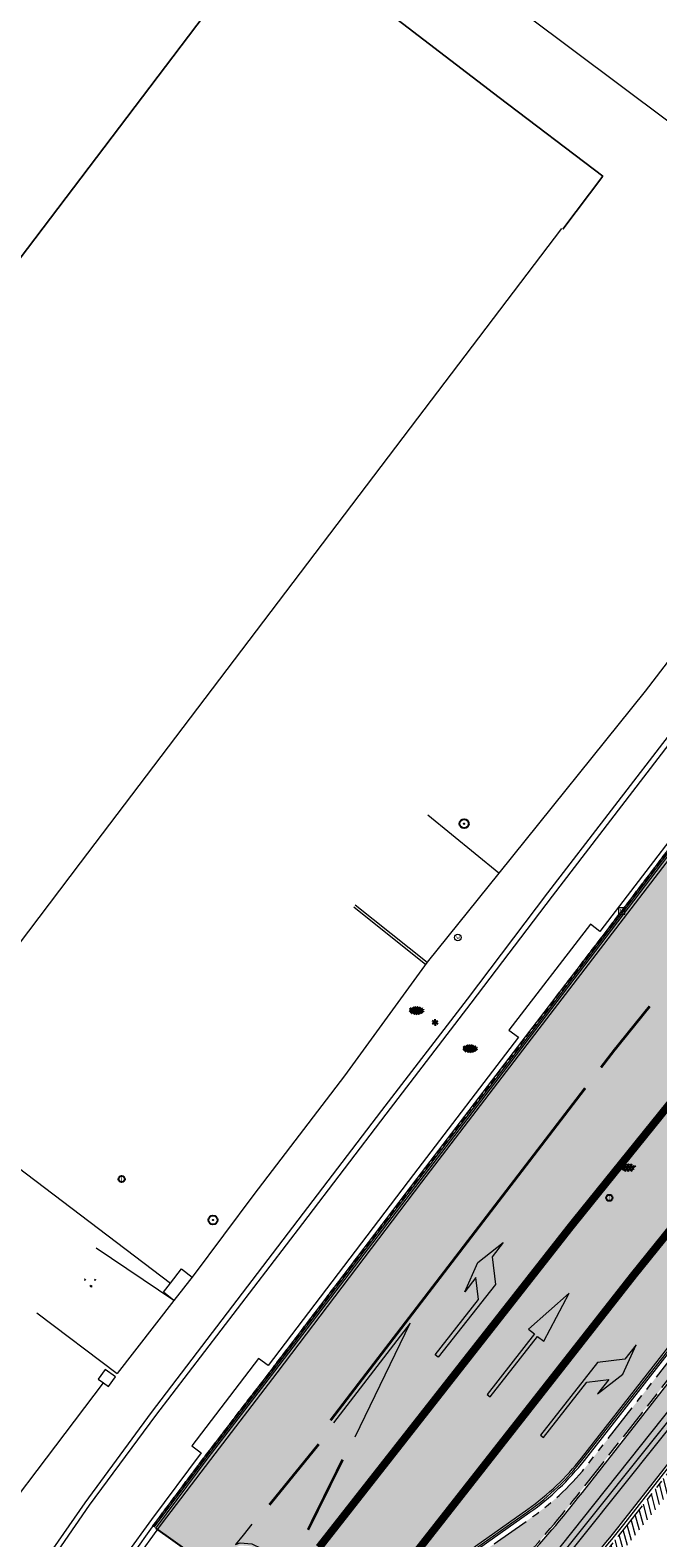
# Model space of a CAD drawing. Header units: metres. Extents: x 187916 to 189411, y 333285 to 334910.
# Tile 68 of 256: x 188312 to 188337, y 334346 to 334404. Entities that reach past the tile are written whole.
import ezdxf
from ezdxf.enums import TextEntityAlignment as Align

# ---------------------------------------------------------------- set-up
doc = ezdxf.new("R2010")
doc.units = ezdxf.units.M
for name, pattern in [('DASHED2', [0.375, 0.25, -0.125]), ('VH-OPSLUITBAND_100X200', [16, 8, -2, 4, -2]), ('VH-TROTTOIRBAND_180-200', [20, 10, -2, 2, -2, 2, -2]), ('VW-1-1_STREEP', [2, 1, -1]), ('VW-1-3_STREEP', [4, 1, -3])]:
    doc.linetypes.add(name, pattern=pattern)
for name, color, linetype, lineweight in [('B-ME-GR-BOOM-S', 253, 'Continuous', 25), ('B-ME-IE-MEUBILAIR_WEGMEUBILAIR-S', 253, 'Continuous', 18), ('B-ME-IE-MEUBILAIR_WEGMEUBILAIR_LICHTMAST-S', 253, 'Continuous', 25), ('B-ME-IE-TERREINAFSCHEIDING_NATUURLIJK_HAAG-G', 253, 'IE-TERREINAFSCHEIDING-NATUURLIJK-HAAG', 18), ('B-ME-OG-BEBOUWING_HOOFDGEBOUW-G', 253, 'Continuous', 18), ('B-ME-RI-HWA_KOLK-S', 253, 'Continuous', 25), ('B-ME-RI-PUT_INSPECTIE-S', 253, 'Continuous', 25), ('B-ME-VH-KANTOPSLUITING_ACHTERKANTBAND-G', 253, 'Continuous', 18), ('B-ME-VH-VERHARDING_ASFALT-G', 253, 'Continuous', 18), ('B-ME-VH-VERHARDING_ASFALT-S', 253, 'Continuous', 25), ('B-ME-VH-VERHARDING_BETONSTRAATSTEEN-G', 253, 'Continuous', 18), ('B-ME-VH-VERHARDING_BETONSTRAATSTEEN-S', 253, 'Continuous', 25), ('B-ME-VH-VERHARDING_HALFVERHARDING-G', 253, 'Continuous', 18), ('B-ME-VH-VERHARDING_HALFVERHARDING-S', 253, 'Continuous', 25), ('B-WE-IE-TERREINAFSCHEIDING_KUNSTMATIG_MUUR-G', 253, 'IE-TERREINAFSCHEIDING_KUNSTMATIG-SO', 15), ('B-WE-OG-BEBOUWING-GV', 253, 'Continuous', 15), ('B-WE-OG-TERREIN_ERF-GV', 253, 'Continuous', 15), ('N-WE-VH-GESLOTENVERHARDING_ASFALT_ZAAGSNEDE-G', 10, 'VH-ZAAGSNEDE-SO', 25), ('N-WE-VH-HERSTRATEN-A-200', 252, 'Continuous', 18), ('N-WE-VH-KANTOPSLUITING_OPSLUITBAND_80X200-G', 30, 'VH-OPSLUITBAND_100X200', 15), ('N-WE-VH-KANTOPSLUITING_RIJWIELPADBAND_4-12 200-G', 94, 'VH-TROTTOIRBAND_180-200', 15), ('N-WE-VH-KANTOPSLUITING_TROTTOIRBAND_180 200-G', 251, 'VH-TROTTOIRBAND_180-200', 15), ('N-WE-VH-KANTOPSLUITING_VOORKANTBAND-G', 7, 'Continuous', 15), ('N-WE-VH-KANTVERHARDING_STREKLAAG_BSS-G', 60, 'Continuous', 18), ('N-WE-VH-KANTVERHARDING_STREKLAAG_SBS-G', 130, 'Continuous', 18), ('N-WE-VH-VERHARDING_ASFALT_RIJWEG-A', 251, 'Continuous', 18), ('N-WE-VH-VERHARDING_BETONSTRAATSTEEN-ROOD-A', 11, 'Continuous', 18), ('N-WE-VW-MARKERING_LANGS_STREEP-G', 251, 'Continuous', 0), ('N-WE-VW-MARKERING_LANGS_STREEP_11-G', 251, 'VW-1-1_STREEP', 0), ('N-WE-VW-MARKERING_LANGS_STREEP_13-G', 251, 'VW-1-3_STREEP', 0), ('N-WE-VW-MARKERING_PIJL-S', 251, 'Continuous', 0), ('N-WE-VW-MARKERING_VLAK-G', 251, 'Continuous', 0)]:
    doc.layers.add(name, color=color, linetype=linetype, lineweight=lineweight)
doc.layers.add('N-WE-VH-MATERIAALSCHEIDING-G', color=7, linetype='DASHED2')
doc.layers.add('N-WE-VH-VERHARDING_PRINTBETON-A', color=251, linetype='Continuous')
doc.styles.add('NLCS-ISO', font='NLCS-ISO.ttf')
doc.linetypes.add('IE-TERREINAFSCHEIDING-NATUURLIJK-HAAG', pattern='A,7,-1.5,[67,NLCS.SHX,S=0.75,R=45,X=0,Y=0],-1.5', length=10)
doc.linetypes.add('IE-TERREINAFSCHEIDING_KUNSTMATIG-SO', pattern='A,4,[82,NLCS.SHX,S=0.75,R=90,X=0,Y=0],4,-2', length=10)
doc.linetypes.add('VH-ZAAGSNEDE-SO', pattern='A,1e-05,-2.54,[181,NLCS.SHX,S=2.54,R=0,X=-2.54,Y=0],-5.08,[181,NLCS.SHX,S=2.54,R=180,X=2.54,Y=0],-2.54', length=10.16001)

# ---------------------------------------------------------------- blocks, each defined once
blk = doc.blocks.new('SRI-PUT_INSPECTIE-SO')
blk.add_circle((0, -7.105427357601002e-14), 1.999999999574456)
at = {"style": 'NLCS-ISO'}
blk.add_text('I', height=2.5, dxfattribs=at).set_placement((-0.002795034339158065, -0.007140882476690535), align=Align.MIDDLE_CENTER)
blk = doc.blocks.new('B-SIE-WEG_LICHTMAST-SO')
at = {"ltscale": 0.1}
for p, q in [((-1.096064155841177, 0.6328125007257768), (-2.192125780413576, 1.265625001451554)), ((8.349587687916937e-10, 1.265625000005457), (1.669846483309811e-09, 2.53125000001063)), ((1.096064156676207, 0.6328124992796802), (2.192125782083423, 1.26562499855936)), ((-1.096064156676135, -0.6328124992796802), (-2.192125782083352, -1.26562499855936)), ((-8.349587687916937e-10, -1.265625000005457), (-1.669775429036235e-09, -2.53125000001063)), ((1.096064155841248, -0.6328125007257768), (2.192125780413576, -1.265625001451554))]:
    blk.add_line(p, q, dxfattribs=at)
at = {"flags": 128}
for points in [[(-1.162672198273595, 0.4999999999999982), (1.162672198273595, 0.4999999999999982)], [(-1.162672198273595, -0.4999999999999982), (1.162672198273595, -0.4999999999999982)]]:
    blk.add_lwpolyline(points, dxfattribs=at)
at = {"ltscale": 0.1}
blk.add_circle((0, 0), 1.265625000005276, dxfattribs=at)
at = {"style": 'NLCS-ISO'}
blk.add_attdef('TYPE', text='', height=1.8, dxfattribs=at).set_placement((1.669846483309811e-09, 2.53125000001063), align=Align.BOTTOM_CENTER)
blk = doc.blocks.new('SGR-BOOM_01')
at = {"ltscale": 0.1}
h = blk.add_hatch(color=256, dxfattribs=at)
edge = h.paths.add_edge_path()
edge.add_arc((7.366995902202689e-12, -5.115907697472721e-12), 0.15, 0, 360)
for centre, radius in [((0, 0), 2.5), ((7.366995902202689e-12, -5.115907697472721e-12), 0.04499999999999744)]:
    blk.add_circle(centre, radius)
blk.add_circle((7.366995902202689e-12, -5.115907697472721e-12), 0.15, dxfattribs=at)
blk = doc.blocks.new('SRI-KOLK-SO')
at = {"color": 0, "linetype": 'ByBlock', "lineweight": 18}
blk.add_lwpolyline([(-1.125, -1.125), (1.125, -1.125), (1.125, 1.125), (-1.125, 1.125)], close=True, dxfattribs=at)
at = {"color": 0, "linetype": 'ByBlock', "lineweight": 18, "style": 'NLCS-ISO'}
blk.add_text('k', height=1.5, dxfattribs=at).set_placement((0, 0), align=Align.MIDDLE_CENTER)
blk = doc.blocks.new('SIE-WEG_STRAATPOT_WATER-SO')
blk.add_circle((0, 2.91038304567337e-14), 0.4)
at = {"style": 'NLCS-ISO'}
blk.add_text('W', height=0.4, dxfattribs=at).set_placement((-0.2128690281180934, -0.2108641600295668))
blk = doc.blocks.new('SVH-HALFVERHARDING_01-SO')
at = {"ltscale": 0.1}
for p, q in [((-2.486590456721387, 2.670401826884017), (-2.645774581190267, 2.564278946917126)), ((-2.644610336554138, 2.564450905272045), (-2.044605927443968, 2.364450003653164)), ((-2.045646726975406, 2.363802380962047), (-2.308442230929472, 2.714196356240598)), ((2.915559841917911, 2.547807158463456), (2.854067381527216, 2.363329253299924)), ((2.854371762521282, 2.36377197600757), (3.354371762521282, 2.36377197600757)), ((3.354390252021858, 2.363741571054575), (3.272403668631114, 2.425231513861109)), ((1.053438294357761, -1.537890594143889), (0.4534411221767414, -0.8378940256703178)), ((0.4543237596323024, -0.83747467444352), (1.454321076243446, -1.237473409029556)), ((1.454353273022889, -1.236197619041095), (1.05435328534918, -1.536197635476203))]:
    blk.add_line(p, q, dxfattribs=at)
at = {"style": 'NLCS-ISO', "flags": 1}
blk.add_attdef('FUNCTIE', text='', height=1.8, dxfattribs=at).set_placement((0.1159930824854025, -3.584775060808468), align=Align.MIDDLE_CENTER)
blk = doc.blocks.new('SVH-BSS_KEIFORMAAT_KEPER-SO')
at = {"ltscale": 0.1}
for p, q in [((-5.336050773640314, 0.881278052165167), (-4.454772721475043, -7.582823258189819e-14)), ((-5.197234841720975, 0.7424621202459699), (-4.025666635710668, 1.914030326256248)), ((-5.197234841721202, -0.7424621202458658), (-2.969848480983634, 1.48492424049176)), ((-4.812064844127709, -1.842216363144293), (-2.969848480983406, 3.785860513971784e-14)), ((-4.564991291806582, 1.595142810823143), (-4.454772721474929, 1.484924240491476)), ((-3.712310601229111, 0.7424621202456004), (-1.484924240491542, -1.484924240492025)), ((-3.597206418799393, 2.112282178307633), (-1.484924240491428, -2.747801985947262e-13)), ((-2.477046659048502, 2.477046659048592), (-1.484924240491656, 1.484924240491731)), ((-2.227386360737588, 0.7424621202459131), (-0.2128896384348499, 2.756958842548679)), ((-2.227386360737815, 2.227386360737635), (-1.846044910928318, 2.608727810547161)), ((-2.227386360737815, -0.7424621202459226), (-2.463584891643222e-13, 1.484924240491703)), ((-2.227386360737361, -2.227386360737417), (2.083888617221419e-13, 2.083888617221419e-13)), ((-0.7424621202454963, 2.227386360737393), (1.484924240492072, -2.321476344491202e-13)), ((-0.7424621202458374, 0.7424621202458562), (1.484924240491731, -1.48492424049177)), ((0.2160084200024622, 2.753840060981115), (1.484924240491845, 1.484924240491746)), ((0.742462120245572, 2.227386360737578), (1.196639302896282, 2.681563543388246)), ((0.7424621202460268, 0.7424621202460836), (2.445993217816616, 2.445993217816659)), ((0.7424621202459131, -0.7424621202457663), (2.969848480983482, 1.48492424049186)), ((0.7424621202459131, -2.227386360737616), (2.969848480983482, 9.43689570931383e-15)), ((2.227386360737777, 2.22738636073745), (4.454772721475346, -1.753042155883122e-13)), ((2.227386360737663, 0.7424621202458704), (4.454772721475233, -1.484924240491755)), ((3.7123106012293, 0.7424621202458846), (4.50164561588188, 1.531797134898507)), ((3.7123106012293, -0.7424621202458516), (5.246882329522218, 0.7921096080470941)), ((4.221158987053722, 1.718537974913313), (4.45477272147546, 1.484924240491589)), ((5.197234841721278, 0.7424621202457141), (5.392160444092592, 0.5475365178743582)), ((-5.734817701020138, -0.2048792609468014), (-4.454772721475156, -1.484924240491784)), ((-3.894231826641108, -2.40930758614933), (-2.969848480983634, -1.484924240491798)), ((-3.712310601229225, -0.742462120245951), (-1.484924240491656, -2.969848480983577)), ((-3.712310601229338, -2.227386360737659), (-3.270758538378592, -2.668938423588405)), ((-1.594092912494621, -3.079017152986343), (9.470202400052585e-14, -1.484924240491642)), ((-0.74246212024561, -0.74246212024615), (1.484924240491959, -2.969848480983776)), ((-0.7424621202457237, -2.227386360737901), (0.2141389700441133, -3.18398745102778)), ((-0.2171522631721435, -3.18700074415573), (9.470202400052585e-14, -2.969848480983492)), ((1.364972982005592, -3.089799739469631), (2.969848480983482, -1.484924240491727)), ((2.227386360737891, -0.7424621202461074), (3.843627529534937, -2.358703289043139)), ((2.22738636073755, -2.227386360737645), (2.78091825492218, -2.780918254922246)), ((3.712310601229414, -2.227386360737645), (5.574234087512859, -0.3654628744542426)), ((5.197234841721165, -0.7424621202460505), (5.40549668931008, -0.950723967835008))]:
    blk.add_line(p, q, dxfattribs=at)
at = {"style": 'NLCS-ISO'}
blk.add_attdef('FORMAAT', text='', height=1.8, dxfattribs=at).set_placement((-5.834817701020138, -0.2150483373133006), align=Align.MIDDLE_RIGHT)
blk.add_attdef('KLEUR', text='', height=1.8, dxfattribs=at).set_placement((5.824648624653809, -0.2150483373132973), align=Align.MIDDLE_LEFT)
at = {"style": 'NLCS-ISO', "flags": 1}
blk.add_attdef('FUNCTIE', text='', height=1.8, dxfattribs=at).set_placement((0.1159930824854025, -3.584775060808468), align=Align.MIDDLE_CENTER)
blk = doc.blocks.new('SVH-ASFALT-SO')
at = {"ltscale": 0.1}
for p, q in [((-2.71961448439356, 1.263712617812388), (-3.454265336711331, 2.536165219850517)), ((-3.363759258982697, 2.173798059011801), (-1.827884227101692, 4.834011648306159)), ((0.3610377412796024, -0.07213355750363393), (-2.305319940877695, 4.546133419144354)), ((-1.90966580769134, 0.6923617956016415), (0.9476199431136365, 5.64132588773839)), ((2.754090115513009, -0.2170218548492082), (-0.4687746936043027, 5.365143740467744)), ((0, 0), (3.267551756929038, 5.659565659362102)), ((4.867727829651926, 0.1220502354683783), (1.647185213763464, 5.700193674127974)), ((2.175571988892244, -0.2317987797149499), (5.321577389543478, 5.217242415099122)), ((6.701218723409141, 0.946350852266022), (4.043291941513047, 5.550015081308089)), ((4.656575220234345, 0.06542487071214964), (7.070171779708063, 4.245896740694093)), ((7.827971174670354, 2.994758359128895), (7.146137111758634, 4.175729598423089))]:
    blk.add_line(p, q, dxfattribs=at)
at = {"style": 'NLCS-ISO'}
blk.add_attdef('KLEUR', text='', height=1.8, dxfattribs=at).set_placement((9.485913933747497, 2.74105960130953), align=Align.MIDDLE_LEFT)
at = {"style": 'NLCS-ISO', "flags": 1}
blk.add_attdef('FUNCTIE', text='', height=1.8, dxfattribs=at).set_placement((0.1159930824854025, -3.584775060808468), align=Align.MIDDLE_CENTER)
blk = doc.blocks.new('DTM')
at = {"layer": 'B-ME-IE-TERREINAFSCHEIDING_NATUURLIJK_HAAG-G', "ltscale": 0.2, "flags": 128}
for points in [[(188340.2030000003, 334383.5720000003), (188336.0600000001, 334378.1949999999)], [(188336.0600000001, 334378.1949999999), (188330.4419999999, 334371.2080000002)], [(188330.4419999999, 334371.2080000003), (188327.7160000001, 334373.4320000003)]]:
    blk.add_lwpolyline(points, dxfattribs=at)
at = {"layer": 'B-ME-OG-BEBOUWING_HOOFDGEBOUW-G', "ltscale": 0.2, "flags": 128}
blk.add_lwpolyline([(188302.8990000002, 334371.2370000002), (188310.003, 334365.8420000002), (188314.3840000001, 334371.6069999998), (188327.057, 334388.2930000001), (188332.8659999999, 334395.9449999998)], dxfattribs=at)
at = {"layer": 'B-ME-VH-KANTOPSLUITING_ACHTERKANTBAND-G', "ltscale": 0.2, "flags": 128}
for points in [[(188383.9449999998, 334399.7289999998), (188381.8259999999, 334400.824), (188379.6039999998, 334400.7140000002), (188377.4560000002, 334399.8339999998), (188377.6949999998, 334399.5019999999), (188376.5699999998, 334398.639), (188376.301, 334398.9449999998), (188375.7590000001, 334398.375), (188375.099553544, 334397.5556592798), (188369.531, 334390.6269999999), (188367.406, 334387.926), (188363.7740000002, 334383.3530000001), (188361.0959999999, 334380.074), (188356.9950000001, 334374.912), (188350.696, 334367.0499999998), (188343.6239999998, 334358.1940000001), (188337.9739999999, 334351.1630000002), (188332.284, 334344.0520000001), (188328.7379999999, 334339.477), (188329.0640000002, 334339.199), (188326.7119999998, 334336.0690000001), (188326.3310000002, 334336.3259999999), (188325.4589999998, 334335.1490000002), (188321.5950000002, 334329.8909999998)], [(188350.068, 334389.4109999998), (188345.253, 334383.182), (188339.0729999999, 334375.165), (188334.321, 334368.9739999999), (188333.96, 334369.253), (188330.835, 334365.1859999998), (188331.199, 334364.915), (188327.173, 334359.648), (188321.5899999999, 334352.3250000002), (188321.219, 334352.5929999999), (188318.6540000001, 334349.2420000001), (188319.014, 334348.969), (188317.108, 334346.4169999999), (188316.125, 334345.0580000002)], [(188324.8829999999, 334369.9240000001), (188327.6490000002, 334367.71)]]:
    blk.add_lwpolyline(points, dxfattribs=at)
at = {"layer": 'B-ME-VH-VERHARDING_ASFALT-G', "ltscale": 0.2, "flags": 128}
for points in [[(188384.1940000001, 334399.9950000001), (188381.8799999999, 334401.1749999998), (188379.4989999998, 334401.0389999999), (188377.2799999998, 334400.1329999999), (188376.0460000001, 334399.2209999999), (188375.4909999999, 334398.6550000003), (188369.227, 334390.906), (188367.022, 334388.116), (188363.4419999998, 334383.673), (188360.7910000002, 334380.344), (188356.5890000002, 334375.1260000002), (188350.3390000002, 334367.2889999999), (188343.2439999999, 334358.4010000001), (188337.6090000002, 334351.4079999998), (188331.9470000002, 334344.2960000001), (188328.3709999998, 334339.7149999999), (188325.9870000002, 334336.5690000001), (188325.1370000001, 334335.409)], [(188350.4339999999, 334389.1540000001), (188345.557, 334382.8229999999), (188339.4180000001, 334374.9309999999), (188334.6359999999, 334368.6910000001), (188331.5159999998, 334364.6359999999), (188327.48, 334359.3500000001), (188321.9180000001, 334352.0439999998), (188319.3730000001, 334348.7149999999), (188317.4789999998, 334346.2310000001), (188316.4509999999, 334344.798), (188313.0860000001, 334339.9180000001), (188307.6320000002, 334332.0789999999), (188305.7570000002, 334329.3319999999), (188302.2760000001, 334324.3220000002), (188300.4180000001, 334321.6710000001), (188296.9849999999, 334316.7289999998), (188294.409, 334313.074), (188293.4249999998, 334311.6490000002)]]:
    blk.add_lwpolyline(points, dxfattribs=at)
at = {"layer": 'B-ME-VH-VERHARDING_BETONSTRAATSTEEN-G', "ltscale": 0.2, "flags": 128}
for points in [[(188384.102, 334399.8640000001), (188381.8599999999, 334401.0350000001), (188379.5260000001, 334400.9019999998), (188377.3590000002, 334400.014), (188376.1519999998, 334399.0810000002), (188375.5970000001, 334398.5410000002), (188369.3730000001, 334390.7429999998), (188367.216, 334388.011), (188363.6009999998, 334383.5439999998), (188360.9380000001, 334380.2060000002), (188356.7829999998, 334375.0099999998), (188350.5129999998, 334367.156), (188343.4410000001, 334358.3089999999), (188337.8369999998, 334351.3140000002), (188332.1230000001, 334344.162), (188328.5430000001, 334339.591), (188326.1940000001, 334336.452), (188325.2939999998, 334335.2769999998), (188321.4369999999, 334330.037), (188317.4399999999, 334324.5899999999), (188312.2760000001, 334317.1850000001), (188307.6669999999, 334310.6120000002), (188303.6030000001, 334304.753)], [(188353.6379999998, 334397.943), (188350.9739999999, 334394.514), (188348.0929999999, 334390.8670000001), (188343.3250000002, 334384.71), (188337.2030000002, 334376.8020000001), (188332.3160000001, 334370.4550000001), (188329.233, 334366.3810000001), (188325.9410000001, 334362.1090000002), (188322.7230000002, 334357.8999999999), (188317.0970000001, 334350.5150000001), (188314.5559999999, 334347.0550000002), (188310.767, 334341.6290000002), (188305.554, 334334.1260000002), (188298.7949999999, 334327.0609999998), (188296.7960000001, 334324.199), (188293.287, 334319.1349999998), (188290.0759999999, 334314.5699999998)], [(188353.7519999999, 334397.8459999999), (188351.142, 334394.4040000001), (188348.2429999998, 334390.6979999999), (188343.4929999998, 334384.5970000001), (188337.4010000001, 334376.7080000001), (188332.4989999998, 334370.3259999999), (188329.3760000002, 334366.216), (188326.111, 334361.9589999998), (188322.9040000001, 334357.764), (188317.264, 334350.3990000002), (188314.7170000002, 334346.9589999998), (188310.9440000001, 334341.5049999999), (188305.7030000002, 334333.9819999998), (188298.946, 334326.9390000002), (188296.9730000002, 334324.1120000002), (188293.423, 334319.04), (188290.253, 334314.5090000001)], [(188293.2089999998, 334311.7719999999), (188294.2570000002, 334313.25), (188296.7880000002, 334316.8709999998), (188295.1669999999, 334318.017), (188298.6085576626, 334322.9556352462), (188300.2680000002, 334321.8229999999), (188302.102, 334324.4619999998), (188305.5090000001, 334329.4160000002), (188307.466, 334332.2560000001), (188312.9100000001, 334340.0759999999), (188316.2859999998, 334344.929), (188317.2760000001, 334346.3160000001), (188319.1800000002, 334348.8599999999), (188321.7379999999, 334352.1839999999), (188327.3160000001, 334359.4939999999), (188331.3450000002, 334364.7609999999), (188334.4589999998, 334368.8360000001), (188339.196, 334375.057), (188345.3620000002, 334382.9959999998), (188350.2319999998, 334389.2680000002)], [(188330.4419999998, 334371.2080000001), (188327.699, 334367.7939999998), (188324.5189999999, 334363.4359999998), (188321.034, 334358.8769999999), (188318.7170000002, 334355.7659999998), (188317.9649999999, 334354.8109999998), (188315.7919999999, 334352.0189999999)], [(188324.9359999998, 334369.9989999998), (188327.699, 334367.7939999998)]]:
    blk.add_lwpolyline(points, dxfattribs=at)
at = {"layer": 'B-ME-VH-VERHARDING_HALFVERHARDING-G', "ltscale": 0.2, "flags": 128}
for points in [[(188317.9649999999, 334354.8109999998), (188314.9900000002, 334356.8279999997)], [(188312.7060000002, 334354.3369999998), (188315.7919999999, 334352.0189999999)]]:
    blk.add_lwpolyline(points, dxfattribs=at)
at = {"layer": 'B-WE-IE-TERREINAFSCHEIDING_KUNSTMATIG_MUUR-G', "ltscale": 0.2, "flags": 128}
for points in [[(188344.1573462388, 334394.6639578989), (188331.494, 334404.13)], [(188308.15, 334362.816), (188317.836, 334355.475)], [(188317.571, 334355.132), (188317.836, 334355.475), (188318.266, 334356.031), (188318.667, 334355.708)], [(188317.972, 334354.809), (188317.571, 334355.132)], [(188315.331, 334352.166), (188315.068, 334351.796), (188315.262, 334351.658)], [(188315.262, 334351.658), (188315.46, 334351.516), (188315.723, 334351.886), (188315.331, 334352.166)], [(188309.4010806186, 334343.9291140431), (188315.262, 334351.658)]]:
    blk.add_lwpolyline(points, dxfattribs=at)
at = {"layer": 'B-WE-OG-BEBOUWING-GV', "ltscale": 0.2, "flags": 128}
blk.add_lwpolyline([(188332.8972333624, 334395.9212863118), (188334.436, 334397.948), (188330.454, 334400.972), (188321.787, 334407.621), (188297.293, 334375.341), (188302.8535535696, 334371.1763212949)], dxfattribs=at)
at = {"layer": 'B-WE-OG-TERREIN_ERF-GV', "ltscale": 0.2, "flags": 128}
blk.add_lwpolyline([(188302.8535535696, 334371.1763212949), (188297.293, 334375.341), (188321.787, 334407.621), (188330.454, 334400.972), (188334.436, 334397.948), (188332.8972333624, 334395.9212863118)], dxfattribs=at)
at = {"layer": 'B-ME-GR-BOOM-S', "xscale": 0.07, "yscale": 0.07, "zscale": 0.07}
for p in [(188329.113, 334373.105), (188319.47, 334357.905)]:
    blk.add_blockref('SGR-BOOM_01', p, dxfattribs=at)
at = {"layer": 'B-ME-IE-MEUBILAIR_WEGMEUBILAIR-S', "xscale": 0.3125, "yscale": 0.3125, "zscale": 0.3125}
blk.add_blockref('SIE-WEG_STRAATPOT_WATER-SO', (188328.87, 334368.744), dxfattribs=at)
at = {"layer": 'B-ME-IE-MEUBILAIR_WEGMEUBILAIR_LICHTMAST-S', "xscale": 0.05, "yscale": 0.05, "zscale": 0.05}
blk.add_blockref('B-SIE-WEG_LICHTMAST-SO', (188328, 334365.482), dxfattribs=at)
at = {"layer": 'B-ME-RI-HWA_KOLK-S', "xscale": 0.11, "yscale": 0.11, "zscale": 0.11}
blk.add_blockref('SRI-KOLK-SO', (188335.158, 334369.754), dxfattribs=at)
at = {"layer": 'B-ME-RI-PUT_INSPECTIE-S', "xscale": 0.06, "yscale": 0.06, "zscale": 0.06250000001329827}
for p in [(188315.965, 334359.474), (188334.692, 334358.754)]:
    blk.add_blockref('SRI-PUT_INSPECTIE-SO', p, dxfattribs=at)
at = {"layer": 'B-ME-VH-VERHARDING_ASFALT-S', "xscale": 0.05, "yscale": 0.05, "zscale": 0.05}
blk.add_blockref('SVH-ASFALT-SO', (188335.2971009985, 334359.7780304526), dxfattribs=at)
at = {"layer": 'B-ME-VH-VERHARDING_BETONSTRAATSTEEN-S', "xscale": 0.05, "yscale": 0.05, "zscale": 0.05}
for p in [(188327.2884278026, 334365.9517961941), (188329.345058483, 334364.4925231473)]:
    blk.add_blockref('SVH-BSS_KEIFORMAAT_KEPER-SO', p, dxfattribs=at)
at = {"layer": 'B-ME-VH-VERHARDING_HALFVERHARDING-S', "xscale": 0.07055359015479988, "yscale": 0.07055359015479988, "zscale": 0.07055359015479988}
blk.add_blockref('SVH-HALFVERHARDING_01-SO', (188314.724, 334355.444), dxfattribs=at)
blk = doc.blocks.new('ontwerp Wilhelmina- & Engelenkampstraat')
at = {"layer": 'N-WE-VH-HERSTRATEN-A-200'}
h = blk.add_hatch(dxfattribs=at)
h.set_pattern_fill('AVH-HERSTRATEN-SO', color=256, scale=0.2, angle=45, pattern_type=2)
h.set_pattern_definition([(105, (188105.6829144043, 334536.5646515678), (-0.1931851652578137, -0.05176380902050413), [])])
h.paths.add_polyline_path([(188376.4624782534, 334396.4665963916), (188376.1405203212, 334396.7364144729), (188376.0776972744, 334396.6586117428), (188375.5128707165, 334396.08644834), (188375.4500476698, 334396.00864561), (188340.088147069, 334352.2149655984), (188335.3212687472, 334346.1416194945, -0.01858894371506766), (188332.8177312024, 334343.185130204), (188325.49602799, 334335.1633614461, 0.02632563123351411), (188324.1689952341, 334333.5461728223), (188322.0756924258, 334330.702276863), (188321.6145507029, 334329.9239255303), (188321.9396267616, 334329.673960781), (188324.5716718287, 334333.2497751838, -0.02632563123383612), (188325.8653285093, 334334.8262900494), (188333.1870317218, 334342.8480588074, 0.01858894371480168), (188335.714586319, 334345.8329104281), (188340.4793313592, 334351.9035385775)])
at = {"layer": 'N-WE-VH-VERHARDING_ASFALT_RIJWEG-A', "transparency": 33554610}
h = blk.add_hatch(color=256, dxfattribs=at)
h.dxf.hatch_style = 1
edge = h.paths.add_edge_path()
edge.add_line((188319.4479835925, 334344.5318484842), (188319.7086229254, 334344.9053347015))
edge.add_line((188319.7086229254, 334344.9053347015), (188320.0498519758, 334345.2576067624))
edge.add_line((188320.0498519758, 334345.2576067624), (188320.5263569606, 334345.4103619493))
edge.add_line((188320.5263569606, 334345.4103619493), (188320.9363872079, 334345.3849516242))
edge.add_line((188320.9363872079, 334345.3849516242), (188321.2871586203, 334345.2079061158))
edge.add_line((188321.2871586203, 334345.2079061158), (188321.7454995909, 334344.8967000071))
edge.add_line((188321.7454995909, 334344.8967000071), (188322.0454265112, 334344.5168655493))
edge.add_line((188322.0454265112, 334344.5168655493), (188322.1907981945, 334344.1540086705))
edge.add_line((188322.1907981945, 334344.1540086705), (188322.1770635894, 334343.6881766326))
edge.add_line((188322.1770635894, 334343.6881766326), (188321.9891452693, 334343.2968643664))
edge.add_line((188321.9891452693, 334343.2968643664), (188319.0839225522, 334339.1770400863))
edge.add_line((188319.0839225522, 334339.1770400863), (188318.234471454, 334337.939576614))
edge.add_line((188318.234471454, 334337.939576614), (188320.5549175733, 334336.3109177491))
edge.add_line((188320.5549175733, 334336.3109177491), (188321.1308886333, 334337.1315376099))
edge.add_line((188321.1308886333, 334337.1315376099), (188323.4799681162, 334340.2294068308))
edge.add_arc((188335.5438016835, 334331.0815371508), 15.14000000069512, 125.26585485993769, 142.827365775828, ccw=False)
edge.add_line((188326.8024024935, 334343.4430718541), (188331.5558618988, 334346.8044575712))
edge.add_arc((188325.8629823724, 334354.854968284), 9.860000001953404, 305.2658548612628, 321.8721629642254)
edge.add_line((188333.6192048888, 334348.7672254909), (188337.7723360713, 334354.0586135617))
edge.add_line((188337.7723360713, 334354.0586135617), (188373.5425517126, 334398.357968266))
edge.add_line((188373.5425517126, 334398.357968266), (188374.1960946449, 334397.8302546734))
edge.add_line((188374.1960946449, 334397.8302546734), (188375.6763382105, 334399.6882415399))
edge.add_line((188375.6763382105, 334399.6882415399), (188376.727267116, 334401.4084255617))
edge.add_line((188376.727267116, 334401.4084255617), (188377.3965631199, 334402.6407203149))
edge.add_line((188377.3965631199, 334402.6407203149), (188387.3262257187, 334419.704822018))
edge.add_line((188387.3262257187, 334419.704822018), (188389.4891646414, 334423.2490026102))
edge.add_line((188389.4891646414, 334423.2490026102), (188397.6913888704, 334433.076246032))
edge.add_line((188397.6913888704, 334433.076246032), (188407.77163588, 334444.9245138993))
edge.add_line((188407.77163588, 334444.9245138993), (188413.9508245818, 334452.1500057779))
edge.add_line((188413.9508245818, 334452.1500057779), (188416.0427215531, 334454.5941004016))
edge.add_line((188416.0427215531, 334454.5941004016), (188409.5395596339, 334460.1097318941))
edge.add_line((188409.5395596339, 334460.1097318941), (188407.3780672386, 334457.7558615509))
edge.add_line((188407.3780672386, 334457.7558615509), (188404.7846745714, 334454.9316507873))
edge.add_line((188404.7846745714, 334454.9316507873), (188400.570248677, 334450.8358738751))
edge.add_line((188400.570248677, 334450.8358738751), (188401.13648454, 334450.3598268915))
edge.add_line((188401.13648454, 334450.3598268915), (188396.1372650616, 334444.767193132))
edge.add_line((188396.1372650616, 334444.767193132), (188390.5849938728, 334438.5887758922))
edge.add_line((188390.5849938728, 334438.5887758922), (188390.474656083, 334438.6815393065))
edge.add_line((188390.474656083, 334438.6815393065), (188371.1039376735, 334415.3327690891))
edge.add_line((188371.1039376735, 334415.3327690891), (188370.4654134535, 334414.5635050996))
edge.add_line((188370.4654134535, 334414.5635050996), (188367.7364521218, 334412.295302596))
edge.add_line((188367.7364521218, 334412.295302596), (188367.5117419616, 334412.055843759))
edge.add_arc((188367.5173689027, 334411.5993083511), 0.4565700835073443, -34.9369719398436, 90.70615256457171, ccw=False)
edge.add_line((188367.8916570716, 334411.337842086), (188367.7822059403, 334411.2013982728))
edge.add_line((188367.7822059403, 334411.2013982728), (188363.3464420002, 334405.6716925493))
edge.add_line((188363.3464420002, 334405.6716925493), (188358.4785949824, 334399.5358853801))
edge.add_line((188358.4785949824, 334399.5358853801), (188356.085010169, 334396.5304067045))
edge.add_line((188356.085010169, 334396.5304067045), (188353.1353062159, 334392.7387872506))
edge.add_line((188353.1353062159, 334392.7387872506), (188350.3423462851, 334389.1818382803))
edge.add_line((188350.3423462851, 334389.1818382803), (188345.4725685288, 334382.9101245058))
edge.add_line((188345.4725685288, 334382.9101245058), (188339.3069791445, 334374.9716531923))
edge.add_line((188339.3069791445, 334374.9716531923), (188334.5703118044, 334368.7510900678))
edge.add_line((188334.5703118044, 334368.7510900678), (188331.456196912, 334364.675939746))
edge.add_line((188331.456196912, 334364.675939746), (188327.4272475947, 334359.4090060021))
edge.add_line((188327.4272475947, 334359.4090060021), (188321.8491245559, 334352.0988447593))
edge.add_line((188321.8491245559, 334352.0988447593), (188319.29152227, 334348.7753615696))
edge.add_line((188319.29152227, 334348.7753615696), (188317.2761541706, 334346.0825588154))
edge.add_line((188317.2761541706, 334346.0825588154), (188319.4479835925, 334344.5318484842))
at = {"layer": 'N-WE-VH-VERHARDING_BETONSTRAATSTEEN-ROOD-A', "transparency": 33554610}
h = blk.add_hatch(color=11, dxfattribs=at)
h.dxf.hatch_style = 1
edge = h.paths.add_edge_path()
edge.add_line((188375.547492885, 334396.559104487), (188374.1081423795, 334397.7213308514))
edge.add_line((188374.1081423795, 334397.7213308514), (188338.4295256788, 334353.5354161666))
edge.add_line((188338.4295256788, 334353.5354161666), (188333.6536022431, 334347.4505459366))
edge.add_arc((188294.3218450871, 334378.3214525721), 49.99999997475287, 317.6123814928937, 321.87216296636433, ccw=False)
edge.add_line((188331.2518970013, 334344.6143129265), (188325.416981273, 334338.221491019))
edge.add_arc((188341.558214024, 334323.2855138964), 21.99142576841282, 137.2209673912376, 143.4378107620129)
edge.add_line((188323.8944641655, 334336.3856951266), (188322.7143313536, 334334.7952831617))
edge.add_line((188322.7143313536, 334334.7952831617), (188319.9695692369, 334331.0962905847))
edge.add_line((188319.9695692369, 334331.0962905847), (188321.3480439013, 334330.0847680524))
edge.add_line((188321.3480439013, 334330.0847680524), (188321.9577942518, 334330.9132271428))
edge.add_line((188321.9577942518, 334330.9132271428), (188323.7723669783, 334333.3784490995))
edge.add_line((188323.7723669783, 334333.3784490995), (188323.9918175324, 334333.6765877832))
edge.add_arc((188340.1794166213, 334321.7614027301), 20.0999999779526, 137.6123814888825, 143.6443785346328, ccw=False)
edge.add_line((188325.3335357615, 334335.3116728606), (188332.6552389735, 334343.333441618))
edge.add_arc((188294.3218451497, 334378.3214525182), 51.89999989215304, 317.6123814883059, 321.8721629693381)
edge.add_line((188335.1482090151, 334346.2774514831), (188339.9160259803, 334352.3519934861))
edge.add_line((188339.9160259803, 334352.3519934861), (188375.58639425, 334396.5276929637))
edge.add_line((188375.58639425, 334396.5276929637), (188375.547492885, 334396.559104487))
at = {"layer": 'N-WE-VH-VERHARDING_PRINTBETON-A', "transparency": 33554610}
h = blk.add_hatch(dxfattribs=at)
h.set_pattern_fill('HEX', color=256, scale=0.05)
h.set_pattern_definition([(0, (0, 0), (0, 0.27496306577), [0.15875, -0.3175]), (120, (0, 0), (-0.2381250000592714, -0.1374815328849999), [0.15875, -0.3174999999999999]), (59.99999999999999, (0.15875, 0), (-0.2381250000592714, 0.137481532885), [0.15875, -0.3175])])
edge = h.paths.add_edge_path()
edge.add_line((188333.5906714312, 334347.4999393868), (188338.3669361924, 334353.58524449))
edge.add_line((188338.3669361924, 334353.58524449), (188372.651228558, 334396.0443686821))
edge.add_line((188372.651228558, 334396.0443686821), (188372.635668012, 334396.0569332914))
edge.add_line((188372.635668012, 334396.0569332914), (188372.6984910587, 334396.1347360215))
edge.add_line((188372.6984910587, 334396.1347360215), (188373.1232727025, 334396.8199809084))
edge.add_line((188373.1232727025, 334396.8199809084), (188373.1860957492, 334396.8977836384))
edge.add_line((188373.1860957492, 334396.8977836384), (188373.826890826, 334397.6913714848))
edge.add_line((188373.826890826, 334397.6913714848), (188373.5934826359, 334397.879840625))
edge.add_line((188373.5934826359, 334397.879840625), (188338.0383413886, 334353.8468431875))
edge.add_line((188338.0383413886, 334353.8468431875), (188333.8866608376, 334348.5573033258))
edge.add_arc((188325.8629823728, 334354.8549682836), 10.20000000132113, 305.26585485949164, 321.8721629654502, ccw=False)
edge.add_line((188331.7521680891, 334346.5268537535), (188329.7499264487, 334345.1109783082))
edge.add_line((188329.7499264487, 334345.1109783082), (188330.7575115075, 334344.1913259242))
edge.add_line((188330.7575115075, 334344.1913259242), (188331.192808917, 334344.6682443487))
edge.add_arc((188294.321845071, 334378.3214525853), 49.91999999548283, 317.6123814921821, 321.8721629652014)
at = {"layer": 'N-WE-VH-GESLOTENVERHARDING_ASFALT_ZAAGSNEDE-G', "ltscale": 0.025, "flags": 128}
blk.add_lwpolyline([(188319.4482267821, 334344.5321969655), (188317.2761541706, 334346.0825588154)], dxfattribs=at)
at = {"layer": 'N-WE-VH-KANTOPSLUITING_OPSLUITBAND_80X200-G', "ltscale": 0.15, "flags": 128}
blk.add_lwpolyline([(188319.9050147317, 334331.1435450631), (188323.8302192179, 334336.4333667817, -0.02536117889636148), (188325.2535138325, 334338.1610628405), (188331.1928089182, 334344.66824435, 0.0185889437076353), (188333.5906714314, 334347.499939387), (188338.3669361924, 334353.58524449), (188372.651228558, 334396.0443686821)], format="xyb", dxfattribs=at)
at = {"layer": 'N-WE-VH-KANTOPSLUITING_RIJWIELPADBAND_4-12 200-G', "ltscale": 0.15, "flags": 128}
blk.add_lwpolyline([(188375.4500476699, 334396.0086456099), (188340.088147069, 334352.2149655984), (188335.3212687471, 334346.1416194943, -0.0185889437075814), (188332.8177312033, 334343.1851302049), (188325.4960279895, 334335.1633614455, 0.02632563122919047), (188324.1689952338, 334333.546172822), (188322.1349719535, 334330.7828121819)], format="xyb", dxfattribs=at)
at = {"layer": 'N-WE-VH-KANTOPSLUITING_TROTTOIRBAND_180 200-G', "ltscale": 0.15, "flags": 128}
blk.add_lwpolyline([(188327.8151904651, 334343.7428392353), (188331.7521680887, 334346.5268537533, 0.07258576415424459), (188333.8866608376, 334348.5573033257), (188338.0383413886, 334353.8468431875), (188373.5934826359, 334397.879840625), (188373.8268908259, 334397.6913714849), (188373.1860957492, 334396.8977836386)], format="xyb", dxfattribs=at)
at = {"layer": 'N-WE-VH-KANTOPSLUITING_VOORKANTBAND-G', "flags": 128}
for points in [[(188327.6997162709, 334343.9061355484), (188331.6366938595, 334346.6901501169, 0.07258576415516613), (188333.7293338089, 334348.6807869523), (188337.8818676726, 334353.9714139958), (188373.5635232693, 334398.1610921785), (188374.1081423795, 334397.7213308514), (188373.3417012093, 334396.772137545)], [(188319.9695692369, 334331.0962905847), (188323.8944641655, 334336.3856951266, -0.02536117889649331), (188325.3126019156, 334338.1071314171), (188331.2518970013, 334344.6143129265, 0.01858894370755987), (188333.6536022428, 334347.4505459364), (188338.4295256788, 334353.5354161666), (188372.7134707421, 334395.9941102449)], [(188375.6707996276, 334396.4730469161), (188339.9942628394, 334352.2897080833), (188335.2268725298, 334346.2157096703, -0.01858894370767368), (188332.7290990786, 334343.26602734), (188325.4073958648, 334335.2442585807, 0.02632563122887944), (188324.0723528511, 334333.6173082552), (188322.0383295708, 334330.8539476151)]]:
    blk.add_lwpolyline(points, format="xyb", dxfattribs=at)
at = {"layer": 'N-WE-VH-KANTVERHARDING_STREKLAAG_BSS-G', "flags": 128}
blk.add_lwpolyline([(188375.58639425, 334396.5276929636), (188339.9160259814, 334352.3519934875), (188335.1482090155, 334346.2774514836, -0.01858894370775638), (188332.6552389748, 334343.3334416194), (188325.333535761, 334335.31167286, 0.02632563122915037), (188323.9918175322, 334333.6765877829), (188321.9577942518, 334330.9132271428), (188321.3480098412, 334330.0847930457)], format="xyb", dxfattribs=at)
at = {"layer": 'N-WE-VH-KANTVERHARDING_STREKLAAG_SBS-G', "flags": 128}
for points in [[(188317.2191644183, 334346.1232364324), (188319.2357611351, 334348.8176807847), (188321.7935622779, 334352.1414223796), (188327.3716237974, 334359.451503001), (188331.4005984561, 334364.718469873), (188334.5146559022, 334368.7935450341), (188339.2514895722, 334375.0143265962), (188345.4172842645, 334382.9530622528), (188350.2871731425, 334389.2249191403), (188353.0801531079, 334392.7818936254), (188356.0300050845, 334396.5737033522), (188358.4237974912, 334399.5794426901), (188363.2917210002, 334405.7153462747), (188367.7276029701, 334411.2451991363), (188367.8355411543, 334411.3797568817, 0.6424395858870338), (188367.4751771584, 334411.983569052, 0.6424395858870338)], [(188317.2761541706, 334346.0825588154), (188319.29152227, 334348.7753615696), (188321.8491245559, 334352.0988447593), (188327.4272475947, 334359.4090060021), (188331.456196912, 334364.675939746), (188334.5703118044, 334368.7510900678), (188339.3069791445, 334374.9716531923), (188345.4725685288, 334382.9101245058), (188350.3423462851, 334389.1818382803), (188353.1353062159, 334392.7387872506), (188356.085010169, 334396.5304067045), (188358.4785949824, 334399.5358853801), (188363.3464420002, 334405.6716925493), (188367.7822059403, 334411.2013982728), (188367.8916570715, 334411.337842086, 0.6444741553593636), (188367.4675370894, 334412.0531508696, 0.6444741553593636)], [(188320.5549175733, 334336.3109177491), (188321.1308886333, 334337.1315376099), (188323.4799681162, 334340.2294068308, -0.07677687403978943), (188326.8024024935, 334343.4430718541), (188331.5558618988, 334346.8044575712, 0.07258576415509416), (188333.6192048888, 334348.7672254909), (188337.7723360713, 334354.0586135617), (188373.5425517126, 334398.357968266), (188375.6354451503, 334396.668028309)], [(188320.6122133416, 334336.2707033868), (188321.1874443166, 334337.090268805), (188323.5357454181, 334340.1871115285, -0.0767768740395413), (188326.8428184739, 334343.385918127), (188331.5962778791, 334346.7473038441, 0.07258576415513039), (188333.6742693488, 334348.7240062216), (188337.827101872, 334354.0150137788), (188373.5530374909, 334398.2595302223), (188375.5914690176, 334396.613566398)]]:
    blk.add_lwpolyline(points, format="xyb", dxfattribs=at)
at = {"layer": 'N-WE-VH-MATERIAALSCHEIDING-G', "flags": 128}
blk.add_lwpolyline([(188317.1621746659, 334346.1639140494), (188319.1800000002, 334348.8599999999), (188321.7379999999, 334352.1839999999), (188327.3160000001, 334359.4939999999), (188331.3450000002, 334364.7609999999), (188334.4589999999, 334368.8360000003), (188339.196, 334375.057), (188345.3620000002, 334382.9959999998), (188350.2319999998, 334389.2680000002), (188353.0249999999, 334392.8250000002), (188355.975, 334396.617), (188358.3689999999, 334399.6230000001), (188363.2370000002, 334405.7590000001), (188367.673, 334411.2889999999), (188367.7792806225, 334411.4214913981, 0.6397683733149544), (188367.4828172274, 334411.9139872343, 0.6397683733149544)], format="xyb", dxfattribs=at)
blk = doc.blocks.new('A$C90b61d60')
at = {"linetype": 'Continuous', "lineweight": 0}
blk.add_hatch(color=0, dxfattribs=at).paths.add_polyline_path([(-0.375, 2.94999999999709), (-0.0750000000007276, 2.94999999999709), (-0.0750000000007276, 0), (0.0750000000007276, 0), (0.0750000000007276, 2.94999999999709), (0.375, 2.94999999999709), (0, 5)])
at = {"color": 0, "linetype": 'Continuous', "lineweight": 0, "flags": 128}
blk.add_lwpolyline([(-0.375, 2.94999999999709), (-0.0750000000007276, 2.94999999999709), (-0.0750000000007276, 0), (0.0750000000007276, 0), (0.0750000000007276, 2.94999999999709), (0.375, 2.94999999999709), (0, 5)], close=True, dxfattribs=at)
blk = doc.blocks.new('*U388')
at = {"color": 0, "lineweight": 0}
blk.add_blockref('A$C90b61d60', (0, 0), dxfattribs=at)
blk = doc.blocks.new('A$Ccdeee21c')
at = {"lineweight": 0}
blk.add_hatch(color=0, dxfattribs=at).paths.add_polyline_path([(0.2999999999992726, 5), (0.2999999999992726, 4.30000000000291), (-0.4500000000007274, 3.55000000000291), (-0.4500000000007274, 0), (-0.2999999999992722, 0), (-0.2999999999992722, 2.69999999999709), (0.2999999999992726, 3.30000000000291), (0.2999999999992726, 2.599999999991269), (0.599999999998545, 3.80000000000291)])
at = {"color": 0, "lineweight": 0, "flags": 128}
blk.add_lwpolyline([(0.2999999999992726, 5), (0.2999999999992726, 4.30000000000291), (-0.4500000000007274, 3.55000000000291), (-0.4500000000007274, 0), (-0.2999999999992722, 0), (-0.2999999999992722, 2.69999999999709), (0.2999999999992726, 3.30000000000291), (0.2999999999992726, 2.599999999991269), (0.599999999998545, 3.80000000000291)], close=True, dxfattribs=at)
blk = doc.blocks.new('*U387')
at = {"color": 0, "lineweight": 0}
blk.add_blockref('A$Ccdeee21c', (0, 0), dxfattribs=at)
blk = doc.blocks.new('A$Ccfbb3903')
at = {"linetype": 'Continuous', "lineweight": 0}
blk.add_hatch(color=0, dxfattribs=at).paths.add_polyline_path([(-0.2999999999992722, 5), (-0.2999999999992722, 4.30000000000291), (0.4500000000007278, 3.55000000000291), (0.4500000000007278, 0), (0.2999999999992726, 0), (0.2999999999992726, 2.69999999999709), (-0.2999999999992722, 3.30000000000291), (-0.2999999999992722, 2.599999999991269), (-0.6000000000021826, 3.80000000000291)])
at = {"color": 0, "linetype": 'Continuous', "lineweight": 0, "flags": 128}
blk.add_lwpolyline([(-0.2999999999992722, 5), (-0.2999999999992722, 4.30000000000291), (0.4500000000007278, 3.55000000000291), (0.4500000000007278, 0), (0.2999999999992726, 0), (0.2999999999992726, 2.69999999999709), (-0.2999999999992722, 3.30000000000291), (-0.2999999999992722, 2.599999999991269), (-0.6000000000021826, 3.80000000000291)], close=True, dxfattribs=at)
blk = doc.blocks.new('*U389')
at = {"color": 0, "lineweight": 0}
blk.add_blockref('A$Ccfbb3903', (0, 0), dxfattribs=at)
blk = doc.blocks.new('markering')
at = {"layer": 'N-WE-VW-MARKERING_VLAK-G'}
h = blk.add_hatch(color=256, dxfattribs=at)
h.dxf.hatch_style = 1
h.paths.add_polyline_path([(188322.7221790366, 334345.0981845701), (188320.9677107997, 334346.2301905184), (188320.3365670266, 334345.4545329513), (188320.5137547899, 334345.5113347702), (188320.9630923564, 334345.4834884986), (188321.3379862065, 334345.2942676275), (188321.8144278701, 334344.9707714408), (188322.1328740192, 334344.5674837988), (188322.2794958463, 334344.2015064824)])
h.paths.add_polyline_path([(188324.1038115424, 334350.1243049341), (188324.9346081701, 334349.5820502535), (188327.0387789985, 334353.9512387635)])
at = {"layer": 'N-WE-VW-MARKERING_LANGS_STREEP-G', "const_width": 0.1, "flags": 128}
blk.add_lwpolyline([(188333.7598839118, 334362.9614390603), (188323.9847853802, 334350.2155889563)], dxfattribs=at)
at = {"layer": 'N-WE-VW-MARKERING_LANGS_STREEP_11-G', "flags": 128}
for points, const_width in [([(188336.2374271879, 334366.1016445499), (188334.8582986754, 334364.3936732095), (188334.3686347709, 334363.7551954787)], 0.1), ([(188321.63872447, 334346.9756263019), (188323.5321679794, 334349.3026139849)], 0.09999999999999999), ([(188323.1198076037, 334346.01654974), (188324.4480415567, 334348.7064929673)], 0.09999999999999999)]:
    blk.add_lwpolyline(points, dxfattribs=dict(at, const_width=const_width))
at = {"layer": 'N-WE-VW-MARKERING_LANGS_STREEP_13-G', "const_width": 0.3, "flags": 128}
for points in [[(188356.668108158, 334386.7081388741), (188333.2267746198, 334357.6773955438), (188323.5415035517, 334345.3376630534)], [(188359.0410914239, 334384.792035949), (188335.6129987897, 334355.7776907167), (188325.9147147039, 334343.421378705)]]:
    blk.add_lwpolyline(points, dxfattribs=at)
at = {"layer": 'N-WE-VW-MARKERING_VLAK-G', "flags": 128}
for points in [[(188324.9346081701, 334349.5820502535), (188327.0387789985, 334353.9512387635), (188324.1038115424, 334350.1243049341)], [(188320.9677107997, 334346.2301905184), (188320.6241430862, 334345.8079556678), (188320.3365670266, 334345.4545329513), (188320.5137547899, 334345.5113347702), (188320.9630923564, 334345.4834884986), (188321.3379862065, 334345.2942676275), (188321.8144278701, 334344.9707714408), (188322.1328740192, 334344.5674837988), (188322.2794958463, 334344.2015064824), (188322.4832419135, 334344.6142048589), (188322.7221790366, 334345.0981845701)]]:
    blk.add_lwpolyline(points, dxfattribs=at)
at = {"layer": 'N-WE-VW-MARKERING_PIJL-S', "rotation": 321.8721629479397}
for name, p in [('*U389', (188327.7672260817, 334352.9184856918)), ('*U388', (188330.053811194, 334351.1648486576)), ('*U387', (188332.3934492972, 334349.3705240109))]:
    blk.add_blockref(name, p, dxfattribs=at)

msp = doc.modelspace()

# ---------------------------------------------------------------- block references
msp.add_blockref('DTM', (0, 0))

# ---------------------------------------------------------------- next in the draw order: block references
msp.add_blockref('ontwerp Wilhelmina- & Engelenkampstraat', (0, 0))

# ---------------------------------------------------------------- next in the draw order: block references
msp.add_blockref('markering', (0, 0))

doc.saveas('drawing.dxf')
